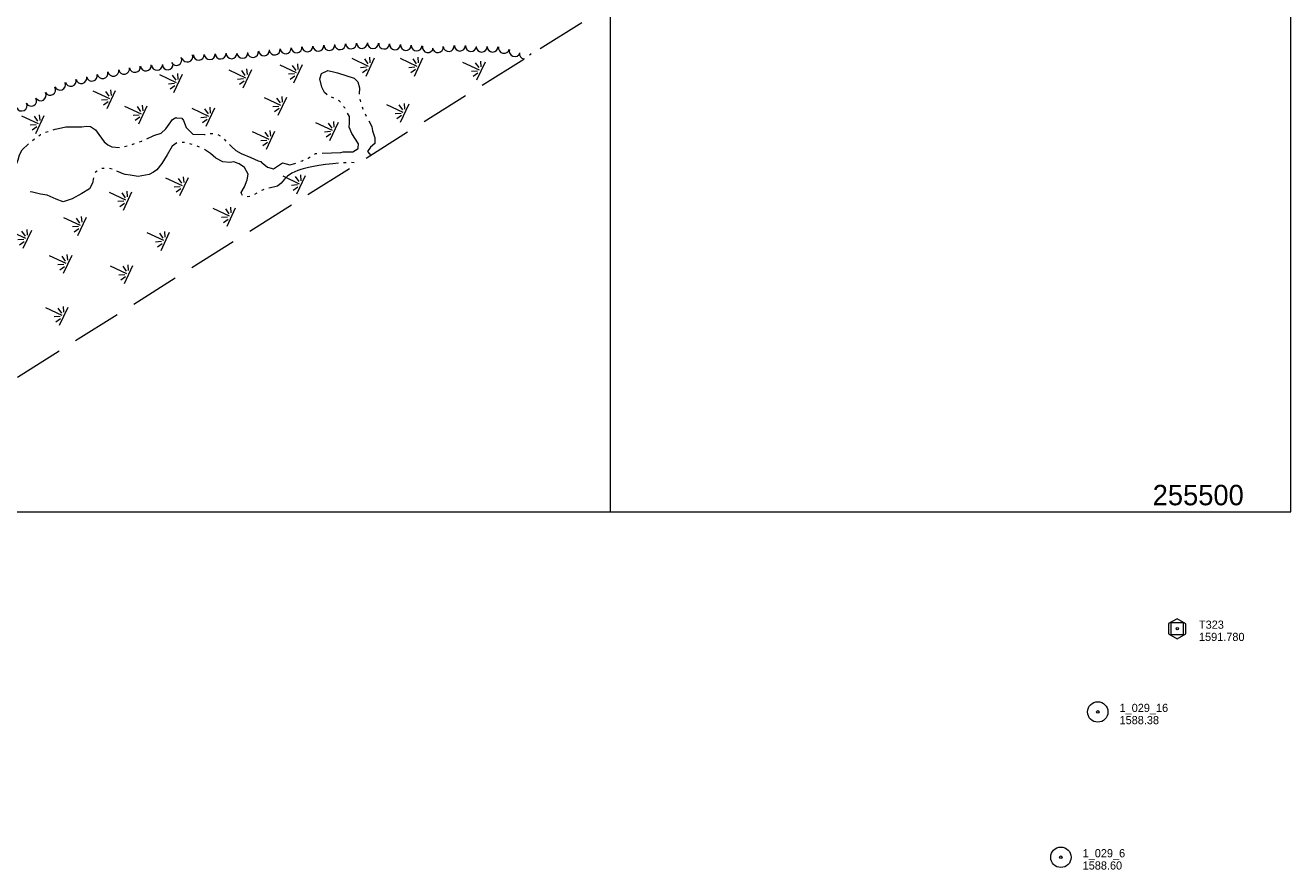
# Model space of a CAD drawing. Header units: feet. Extents: x 188854 to 191245, y 255237 to 257000.
# Tile 8 of 12: x 190070 to 191000, y 255237 to 255857. Entities that reach past the tile are written whole.
import ezdxf
from ezdxf.enums import TextEntityAlignment as Align

# ---------------------------------------------------------------- set-up
doc = ezdxf.new("R2010")
doc.units = ezdxf.units.FT
doc.header["$MEASUREMENT"] = 0
doc.linetypes.add('DGN Style 3', pattern=[50.412179, 36.008699, -14.40348])
doc.linetypes.add('DGN Style 6', pattern=[68.488546, 0.036009, -14.40348, 25.206089, -14.40348, 0.036009, -14.40348])
for name, color, linetype, lineweight in [('E_LAND_Vegetation', 21, 'Continuous', 0), ('E_MAP_Control', 251, 'Continuous', 0), ('E_MAP_GridLines', 251, 'Continuous', 0), ('E_MAP_Limits', 21, 'DGN Style 3', 0), ('E_MAP_PassPoints', 40, 'Continuous', 0), ('E_WTR', 251, 'DGN Style 6', 0)]:
    doc.layers.add(name, color=color, linetype=linetype, lineweight=lineweight)
doc.styles.add('Style-IGR_FONT_0', font='IGR_FONT_0.shx')
doc.styles.add('Style-IGR_FONT_1', font='IGR_FONT_1.shx')

# ---------------------------------------------------------------- blocks, each defined once
blk = doc.blocks.new('TP')
at = {"layer": 'E_MAP_Control', "color": 161, "linetype": 'Continuous', "lineweight": 0, "flags": 128}
for points in [[(-6.41, 3.76), (-6.41, -3.63), (0.05, -7.35), (6.44, -3.69), (6.44, 3.64), (-0.08, 7.36)], [(-4.5, -4.5), (-4.5, 4.5), (4.5, 4.5), (4.5, -4.5)]]:
    blk.add_lwpolyline(points, close=True, dxfattribs=at)
at = {"layer": 'E_MAP_Control', "color": 161, "linetype": 'Continuous', "lineweight": 0}
blk.add_circle((0, 0), 0.871, dxfattribs=at)
blk = doc.blocks.new('PP')
at = {"layer": 'E_MAP_PassPoints', "color": 40, "linetype": 'Continuous', "lineweight": 0}
for radius in [7.5, 0.96]:
    blk.add_circle((0, 0), radius, dxfattribs=at)
blk = doc.blocks.new('MARSH')
at = {"layer": 'E_WTR', "color": 161, "linetype": 'Continuous', "lineweight": 0}
for p, q in [((0.03, 15.02), (0.03, 1.6)), ((-6.13, 3.53), (-2.44, 1.44)), ((-1.34, 2.37), (-3.54, 6.22)), ((1.46, 2.37), (3.66, 6.22)), ((6.25, 3.53), (2.56, 1.44)), ((-7.39, -0.05), (7.4, -0.05))]:
    blk.add_line(p, q, dxfattribs=at)

msp = doc.modelspace()

# ---------------------------------------------------------------- linework, layer by layer
at = {"layer": 'E_LAND_Vegetation', "color": 93, "linetype": 'Continuous', "lineweight": 0}
for centre, start, end in [((190285.37, 255842.48), 183.94259, 3.92726), ((190293.37, 255843.03), 183.95654, 3.94122), ((190301.35, 255843.59), 184.47321, 4.45789), ((190309.42, 255844.17), 182.52215, 2.50683), ((190317.43, 255844.52), 182.52215, 2.50683), ((190325.57, 255844.44), 179.14168, 359.12636), ((190333.71, 255844.08), 175.69206, 355.67674), ((190341.68, 255843.5), 176.40926, 356.39394), ((190349.68, 255842.99), 176.40926, 356.39394), ((190357.63, 255842.67), 178.04914, 358.03382), ((190181.1, 255831.98), 207.17375, 27.15843), ((190189.11, 255834.5), 196.46462, 16.4493), ((190197.52, 255835.86), 182.63091, 2.61558), ((190205.52, 255836.26), 183.03381, 3.01849), ((190213.52, 255836.7), 183.1742, 3.15888), ((190221.6, 255836.93), 181.41723, 1.4019), ((190229.55, 255837.21), 183.00986, 2.99454), ((190237.32, 255837.85), 188.9013, 8.88597), ((190245.41, 255839), 184.73588, 4.72056), ((190253.32, 255839.66), 186.80352, 6.7882), ((190261.34, 255840.58), 185.34468, 5.32936), ((190269.33, 255841.32), 185.17862, 5.1633), ((190277.39, 255841.97), 183.50304, 3.48771), ((190365.85, 255841.4), 169.64001, 349.62469), ((190373.16, 255841.36), 187.80105, 7.78573), ((190381.22, 255842.18), 185.52017, 5.50485), ((190389.4, 255842.54), 179.82074, 359.80542), ((190397.56, 255842.2), 175.51725, 355.50193), ((190405.44, 255841.84), 179.18652, 359.1712), ((190413.42, 255841.78), 180.02304, 0.00772), ((190421.78, 255840.83), 168.24611, 348.23078), ((190429.71, 255838.48), 160.84824, 340.83291), ((190437.09, 255836.8), 172.52093, 261.84227), ((190437.09, 255836.8), 342.42869, 352.50561), ((190445.21, 255835.81), 167.82169, 180.59534), ((190134.71, 255824.07), 190.66434, 10.64902), ((190142.59, 255825.55), 190.66434, 10.64902), ((190150.55, 255826.87), 189.36764, 9.35232), ((190158.59, 255827.9), 187.07424, 7.05892), ((190166.78, 255828.38), 181.74405, 1.72873), ((190174.72, 255828.82), 183.62236, 3.60704), ((190095.6, 255813.9), 200.71794, 20.70262), ((190103.35, 255816.63), 194.94162, 14.9263), ((190111.19, 255818.68), 192.66417, 12.64885), ((190118.97, 255820.43), 193.99468, 13.97936), ((190126.81, 255822.36), 192.43314, 12.41782), ((190081.28, 255806.02), 209.72813, 29.71281), ((190088.21, 255810.01), 210.51465, 30.49933), ((190067.26, 255798.5), 206.44241, 26.42708), ((190074.32, 255802.03), 209.80222, 29.7869)]:
    msp.add_arc(centre, 4.01, start, end, dxfattribs=at)
at = {"layer": 'E_MAP_GridLines', "color": 161, "linetype": 'Continuous', "lineweight": 0}
for p, q in [((190500, 255500), (190500, 257000)), ((191000, 255500), (191000, 257000)), ((189000, 255500), (191000, 255500))]:
    msp.add_line(p, q, dxfattribs=at)
at = {"layer": 'E_MAP_Limits', "color": 73, "linetype": 'DGN Style 3', "lineweight": 0, "flags": 128}
msp.add_lwpolyline([(190064.28, 255599.01), (190751.13, 256030.47), (190794.93, 256445.17)], dxfattribs=at)
at = {"layer": 'E_WTR', "color": 161, "linetype": 'Continuous', "lineweight": 0}
msp.add_line((190326.83, 255774.8), (190326.87, 255771.12), dxfattribs=at)
at = {"layer": 'E_WTR', "color": 161, "linetype": 'Continuous', "lineweight": 0, "flags": 128}
for points in [[(190291.76, 255806.42), (190289.93, 255808.04), (190287.92, 255812.08), (190286.48, 255818.13), (190287.68, 255821.98), (190292.31, 255824.31), (190297.55, 255823.1)], [(190297.55, 255823.1), (190299.52, 255822.64), (190306.41, 255820.27), (190311.81, 255818.49), (190314.27, 255815.97), (190315.5, 255811.46), (190315.39, 255806.89)], [(190296.83, 255803.88), (190295.04, 255804.56)], [(190301.6, 255800.88), (190300.74, 255801.98), (190300.27, 255802.21)], [(190305.09, 255796.33), (190304.89, 255796.7), (190303.97, 255797.87)], [(190315.85, 255803.14), (190316.41, 255801.31)], [(190317.51, 255797.64), (190318.04, 255795.88), (190318.08, 255795.81)], [(190159.2, 255774.06), (190164.4, 255776.42), (190169.94, 255778.17), (190173.37, 255781.32), (190178.29, 255788.12), (190180.65, 255789.6), (190181.06, 255789.56)], [(190181.06, 255789.56), (190185.08, 255789.17), (190186.29, 255787.61), (190188.26, 255782.26), (190193.03, 255777.35), (190201.72, 255777.19), (190202.21, 255777.29)], [(190314.71, 255767.4), (190314.87, 255770.31), (190310, 255777.86), (190308, 255782.49), (190308.33, 255785.49), (190308.27, 255790.35), (190306.89, 255792.95)], [(190319.78, 255792.38), (190320.63, 255790.66)], [(190322.38, 255787.26), (190323.83, 255784.67), (190324.6, 255782.76), (190325.14, 255780.03), (190326.83, 255774.8), (190326.87, 255771.12), (190326.77, 255770.59), (190323.75, 255767.8), (190321.52, 255764.8), (190322.96, 255762.9)], [(190084.96, 255778.82), (190085.73, 255779.17), (190086.75, 255779.49)], [(190090.41, 255780.63), (190091.89, 255781.09), (190094.31, 255781.59), (190099.85, 255782.86), (190105.75, 255782.83), (190111.61, 255782.9), (190115.33, 255783.25), (190117.88, 255783.07)], [(190117.88, 255783.07), (190117.93, 255783.07), (190121.5, 255780.7), (190123.93, 255777.16), (190127.9, 255771.92), (190130.56, 255769.58), (190133.5, 255768.22), (190139.26, 255767.73)], [(190205.97, 255777.96), (190207.89, 255777.96)], [(190057.29, 255747.77), (190059.48, 255749.39), (190063.19, 255754.85), (190064.76, 255758.71), (190065.72, 255762.35), (190067.67, 255766.01), (190072.25, 255770.41)], [(190075.21, 255772.84), (190076.66, 255774.01), (190076.71, 255774.04)], [(190079.88, 255776.18), (190081.28, 255777.13), (190081.48, 255777.22)], [(190143, 255768.29), (190144.84, 255768.79)], [(190148.53, 255769.83), (190150.32, 255770.5)], [(190153.92, 255771.81), (190155.61, 255772.43), (190155.71, 255772.48)], [(190181.43, 255771), (190177.92, 255768.64), (190174.34, 255762.29), (190170.28, 255755.96), (190166.55, 255751.16), (190164.11, 255749.63)], [(190187.1, 255771.32), (190186.95, 255771.36), (190185.17, 255771.37)], [(190192.7, 255769.84), (190190.83, 255770.33)], [(190198.12, 255767.82), (190196.34, 255768.58)], [(190211.51, 255777.18), (190213.18, 255776.24)], [(190216.07, 255773.77), (190217.42, 255772.41)], [(190220.17, 255769.75), (190221.76, 255768.24), (190224.84, 255765.54), (190228.64, 255763.33), (190235.73, 255760.25), (190241.22, 255757.86), (190243.03, 255757.27), (190243.64, 255756.66), (190244.1, 255756.29)], [(190226.54, 255755.9), (190223.35, 255757.06), (190220.43, 255756.55), (190215.17, 255757.22), (190210.09, 255759.88), (190206.1, 255763.24), (190201.66, 255766.3)], [(190277.7, 255759.84), (190277.82, 255759.89), (190279.34, 255760.82)], [(190282.6, 255762.82), (190283.4, 255763.31), (190284.38, 255763.35)], [(190288.21, 255763.5), (190301.78, 255764.04), (190303.5, 255764.42), (190304.02, 255764.39), (190310.66, 255764.4), (190314.68, 255766.86), (190314.71, 255767.4)], [(190322.96, 255762.9), (190323.68, 255761.96)], [(190122.83, 255750.27), (190121.63, 255749.52), (190121.45, 255749.04)], [(190128.08, 255752.21), (190126.15, 255752.16)], [(190133.79, 255751.75), (190131.94, 255752.29)], [(190164.11, 255749.63), (190161.11, 255747.75), (190153.05, 255746.43), (190147.14, 255747.22), (190143.38, 255747.91), (190141.15, 255748.54), (190140.59, 255748.72), (190140.17, 255748.98), (190137.37, 255750.34)], [(190229.53, 255732.36), (190228.87, 255733.8), (190228.68, 255734.63), (190228.68, 255734.68), (190230.99, 255738.74), (190233.09, 255743.9), (190233.86, 255748.13), (190231.04, 255752.86), (190227.3, 255755.63), (190226.54, 255755.9)], [(190244.1, 255756.29), (190248, 255753.11), (190252.31, 255752.04), (190259.02, 255756.44), (190264.48, 255754.86), (190268.06, 255755.83), (190268.85, 255756.22)], [(190272.58, 255751.43), (190270.28, 255750.7), (190265.99, 255748.8), (190262.58, 255746.6), (190260.39, 255744.3), (190258.08, 255741.38), (190255.27, 255739.24), (190252.36, 255738.55), (190249.02, 255737.85)], [(190272.41, 255757.6), (190273.4, 255757.94), (190274.2, 255758.29)], [(190300.11, 255756.15), (190295.97, 255755.76), (190290.7, 255755.24), (190285.73, 255754.53), (190281.78, 255753.8), (190278.21, 255753.03), (190274.18, 255751.94), (190272.58, 255751.43)], [(190305.9, 255756.4), (190305.03, 255756.37), (190303.97, 255756.32)], [(190311.68, 255756.43), (190309.81, 255756.54), (190309.75, 255756.54)], [(190120.2, 255745.39), (190119.38, 255741.48), (190117.29, 255737.32), (190111.56, 255733.74), (190104.47, 255730), (190100.15, 255728.49)], [(190100.15, 255728.49), (190097.88, 255727.7), (190092.67, 255729.76), (190086.14, 255732.74), (190081.14, 255733.47), (190075.34, 255734.81), (190073.56, 255735.11)], [(190234.98, 255731.57), (190233.07, 255731.33)], [(190240.13, 255734.2), (190238.46, 255733.24)], [(190245.33, 255736.71), (190244.26, 255736.38), (190243.54, 255736.02)]]:
    msp.add_lwpolyline(points, dxfattribs=at)

# ---------------------------------------------------------------- block references
at = {"layer": 'E_MAP_Control', "color": 161, "linetype": 'Continuous', "lineweight": 0}
msp.add_blockref('TP', (190916.59, 255414.03), dxfattribs=at)
at = {"layer": 'E_MAP_PassPoints', "color": 40, "linetype": 'Continuous', "lineweight": 0}
for p in [(190858.22, 255352.87), (190831.1, 255246.07)]:
    msp.add_blockref('PP', p, dxfattribs=at)
at = {"layer": 'E_WTR', "color": 161, "linetype": 'Continuous', "lineweight": 0, "xscale": 1.000001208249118, "yscale": 1.000001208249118, "zscale": 1.000001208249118, "rotation": 64.8269366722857}
for p in [(190270.54, 255822), (190323.54, 255826.83), (190359.07, 255826.84), (190405.01, 255824.04), (190182.32, 255814.82), (190233.18, 255818.26), (190133.2, 255802.94), (190259.01, 255798.06), (190348.93, 255792.95), (190080.77, 255784.61), (190156.47, 255791.71), (190206.08, 255790.05), (190296.94, 255779.59), (190250.31, 255773.09), (190186.63, 255739.01), (190272.73, 255740.35), (190145.17, 255728.44), (190111.7, 255709.82), (190221.36, 255716.66), (190071.57, 255700.28), (190172.88, 255698.77), (190101.15, 255681.92), (190145.91, 255674.39), (190098.31, 255643.7)]:
    msp.add_blockref('MARSH', p, dxfattribs=at)

# ---------------------------------------------------------------- texts
at = {"layer": 'E_MAP_Control', "color": 161, "linetype": 'Continuous', "lineweight": 0, "style": 'Style-IGR_FONT_0'}
for s, p in [('T323', (190932.59, 255414.03)), ('1591.780', (190932.59, 255405.03))]:
    msp.add_text(s, height=6, dxfattribs=at).set_placement(p)
at = {"layer": 'E_MAP_GridLines', "color": 161, "linetype": 'Continuous', "lineweight": 0, "style": 'Style-IGR_FONT_1'}
msp.add_text('255500', height=15, dxfattribs=at).set_placement((190965.51, 255504.75), align=Align.RIGHT)
at = {"layer": 'E_MAP_PassPoints', "color": 40, "linetype": 'Continuous', "lineweight": 0, "style": 'Style-IGR_FONT_0'}
for s, p in [('1_029_16', (190874.22, 255352.87)), ('1588.38', (190874.22, 255343.87)), ('1_029_6', (190847.1, 255246.07)), ('1588.60', (190847.1, 255237.07))]:
    msp.add_text(s, height=6, dxfattribs=at).set_placement(p)

doc.saveas('drawing.dxf')
